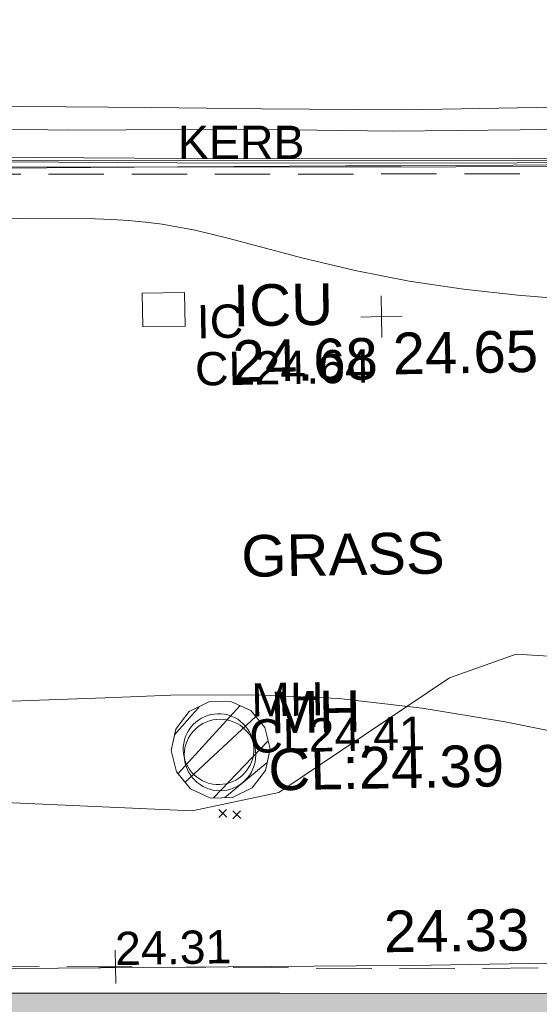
# Model space of a CAD drawing. Header units: millimetres. Extents: x -290717 to 520720, y -103372 to 287762.
# Tile 83 of 256: x -43723 to -39038, y -44324 to -35448. Entities that reach past the tile are written whole.
import ezdxf

# ---------------------------------------------------------------- set-up
doc = ezdxf.new("R2010")
doc.units = ezdxf.units.MM
for name, pattern in [('IMPORT-DASHED _2_', [750, 500, -250]), ('IMPORT-HIDDEN2 _3_', [4762.5, 3175, -1587.5]), ('IMPORT-UG_ELEC_STREET LIGHTING_QLB2 _2_', [2700, 1500, -300.0000000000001, 0, -250, 150, -300.0000000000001, 0, -200])]:
    doc.linetypes.add(name, pattern=pattern)
for name, color, linetype, lineweight, true_color in [('00_TOPO_KERB_BOTTOM', 1, 'Continuous', 9, 0xff0000), ('00_TOPO_KERB_TOP', 7, 'Continuous', 9, 0xa500a5), ('00_TOPO_LEVEL_SPOT', 7, 'Continuous', 9, 0x666666), ('00_TOPO_ROAD_MARKING_YELLOW_CONTINUOUS', 40, 'Continuous', 9, 0xffbf00), ('00_TOPO_SERV_IC', 5, 'Continuous', 9, 0x0000ff), ('00_TOPO_SERV_MH', 7, 'Continuous', 9, 0x666666), ('00_UAV_CONCRETE', 9, 'Continuous', 9, 0x808080), ('01_DTM_CONTOUR_MNR', 7, 'Continuous', 9, 0xa5a552), ('12333-PUM-2D-U-0001-C01 - Rev2_REVIT IMPORT_dwg', 7, 'Continuous', 9, 0x767676), ('A_RHA_Line', 7, 'Continuous', 9, 0x00a600), ('CONTOURS_MINOR', 7, 'Continuous', 9, 0x00a5a5), ('EAVE', 3, 'Continuous', 9, 0x00ff00), ('INSPECTION_COVER_LVL', 7, 'Continuous', 9, 0xa50000), ('INSPECTION_COVER_TXT', 7, 'Continuous', 9, 0xa50000), ('KERB_BOTTOM', 7, 'Continuous', 9, 0x0000a5), ('KERB_BOTTOM_TXT', 7, 'Continuous', 9, 0x0000a5), ('KERB_TOP', 2, 'Continuous', 9, 0xffff00), ('MANHOLES', 7, 'Continuous', 9, 0xa50000), ('MANHOLES_LVL', 7, 'Continuous', 9, 0xa50000), ('MANHOLES_TXT', 7, 'Continuous', 9, 0xa50000), ('PUM-CHAMBER EXTENTS', 6, 'IMPORT-HIDDEN2 _3_', 9, 0xff00ff)]:
    doc.layers.add(name, color=color, linetype=linetype, lineweight=lineweight, true_color=true_color)
for name, color, linetype, lineweight in [('00_TOPO_SURVEY_TEXT', 7, 'Continuous', 9), ('A_RHA_Detail', 7, 'Continuous', 9), ('CHANGE_OF_SURFACE', 7, 'IMPORT-DASHED _2_', 9), ('CHANGE_OF_SURFACE_LVL', 7, 'Continuous', 9), ('GEN-TEXT', 7, 'Continuous', 9)]:
    doc.layers.add(name, color=color, linetype=linetype, lineweight=lineweight)
doc.styles.add('Arial_3', font='arial.ttf', dxfattribs={"height": 299.9999999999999})
doc.styles.add('Swis721 Lt BT_2', font='swissl.ttf', dxfattribs={"height": 375})

# ---------------------------------------------------------------- blocks, each defined once
blk = doc.blocks.new('12333-PUM-2D-U-0001-C01 - Rev2_REVIT IMPORT_dwg_MM-2077200-Site Location Plan Existing')
at = {"layer": '00_TOPO_LEVEL_SPOT', "color": 254, "true_color": 0xcccccc, "flags": 128}
for points in [[(500.0000000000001, 0), (0, 0), (0, 500.0000000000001)], [(0, -500.0000000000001), (0, 0), (-500.0000000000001, 0)]]:
    blk.add_lwpolyline(points, dxfattribs=at)
blk = doc.blocks.new('12333-PUM-2D-U-0001-C01 - Rev2_REVIT IMPORT_dwg_MGS62954_T2_Galway_ITM_3d_Rev1-2077680-Site Location Plan Existing')
at = {"layer": '00_TOPO_KERB_BOTTOM', "color": 254, "true_color": 0xcccccc, "flags": 128}
blk.add_lwpolyline([(533850650.8813702, 725514910.7758181), (533850651.1915413, 725514914.6182809), (533851152.061392, 725516412.4510164), (533851588.6770644, 725517700.0691484), (533851930.7156118, 725518640.7660455), (533852092.728869, 725519138.1992496), (533852208.2193515, 725519423.6326603), (533852357.0642481, 725519534.6952599), (533852664.9502132, 725519560.6090442), (533854156.3820873, 725519576.4909246), (533856347.5983112, 725519532.1652586), (533859556.743809, 725519454.5231427), (533862091.5968435, 725519411.9021196), (533864612.255825, 725519373.8215616), (533865884.7425818, 725519349.663468), (533866558.9749278, 725519340.9829497), (533866566.5085127, 725518683.311586), (533867371.4536871, 725518686.7848152), (533867381.3099993, 725519353.3109809)], dxfattribs=at)
at = {"layer": '00_TOPO_KERB_TOP', "color": 254, "true_color": 0xcccccc, "flags": 128}
blk.add_lwpolyline([(533850672.9464509, 725514907.343518), (533851173.8009748, 725516405.1304194), (533851610.3207599, 725517692.4657707), (533851952.4065717, 725518633.2926581), (533852114.2928006, 725519130.3358444), (533852227.0780395, 725519409.0832757), (533852366.3332078, 725519512.9903723), (533852666.876911, 725519521.6797996), (533854156.1760591, 725519538.7140625), (533856345.4035738, 725519488.5387279), (533859556.4501584, 725519416.5720049), (533862091.5742442, 725519373.4148215), (533864610.1382316, 725519334.6123489), (533865884.154918, 725519302.2327138), (533866530.0831135, 725519292.1174533), (533866543.626251, 725518660.3159641), (533867394.0574334, 725518663.9431219), (533867404.2465035, 725519352.9718053)], dxfattribs=at)
at = {"layer": '00_TOPO_ROAD_MARKING_YELLOW_CONTINUOUS', "color": 254, "true_color": 0xcccccc, "flags": 128}
for points in [[(533837030.0000001, 725520340.0000001), (533838150.0000001, 725520350), (533839260.0000001, 725520320.0000004), (533840250, 725520310.0000002), (533841560.0000002, 725520310.0000002), (533842810.0000002, 725520280), (533844070.0000001, 725520260.0000001), (533845360, 725520220.0000001), (533846580.0000001, 725520190.0000002), (533847770, 725520170.0000001), (533849360, 725520150.0000001), (533851240, 725520090.0000001), (533852480, 725520050), (533853890.0000001, 725520040.0000001), (533855240, 725520010), (533856590, 725519980), (533857640.0000001, 725519960.0000001), (533858800.0000001, 725519930.0000002), (533859790.0000001, 725519900), (533861080.0000001, 725519870), (533862270.0000001, 725519870), (533863820.0000001, 725519850.0000001), (533865050.0000001, 725519820.0000001), (533866630, 725519820.0000001)], [(533837310.0000002, 725520150.0000001), (533838570.0000001, 725520150.0000001), (533839880.0000001, 725520130), (533841170.0000001, 725520100), (533842490.0000001, 725520090.0000001), (533843910.0000001, 725520070.0000002), (533845230.0000001, 725520030.0000001), (533846500.0000001, 725520000.0000001), (533847800.0000001, 725520010), (533849000.0000001, 725519970.0000002), (533850110.0000001, 725519960.0000001), (533851220, 725519910.0000001), (533852420.0000001, 725519880.0000001), (533853580.0000001, 725519850.0000001), (533855060.0000002, 725519810.0000002), (533856540.0000001, 725519790.0000001), (533858050.0000001, 725519740), (533859600, 725519720.0000001), (533860970, 725519680.0000002), (533862120, 725519670), (533863150.0000001, 725519670), (533864250, 725519640), (533865900.0000001, 725519630), (533866630, 725519630)]]:
    blk.add_lwpolyline(points, dxfattribs=at)
at = {"layer": '00_TOPO_SERV_IC', "color": 254, "true_color": 0xcccccc}
for p, q in [((533858685.9000001, 725517954.6), (533858685.9000001, 725518259.4)), ((533859066.9000001, 725518259.4), (533858685.9000001, 725518259.4)), ((533859066.9000001, 725517954.6000001), (533859066.9000001, 725518259.4)), ((533858685.9000001, 725517954.6), (533859066.9000001, 725517954.6000001))]:
    blk.add_line(p, q, dxfattribs=at)
at = {"layer": '00_TOPO_SERV_MH', "color": 254, "true_color": 0xcccccc}
blk.add_ellipse((533859302.9927397, 725514137.157281), major_axis=(148.7916637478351, 282.4005555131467), ratio=0.9977546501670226, dxfattribs=at)
at = {"layer": '00_UAV_CONCRETE', "color": 254, "true_color": 0xcccccc, "flags": 128}
blk.add_lwpolyline([(533850513.8729193, 725512257.0135742), (533854267.8038598, 725512222.5264795), (533855513.3210576, 725512210.3372543), (533860512.9407879, 725512161.4085915), (533861011.8038596, 725512156.5264796), (533865048.2770497, 725512156.976934), (533865055.892157, 725511811.4671805)], dxfattribs=at)
at = {"layer": '01_DTM_CONTOUR_MNR', "color": 254, "true_color": 0xcccccc, "flags": 128}
blk.add_lwpolyline([(533864516.8727782, 725514749.9896799), (533862002.2688941, 725514946.8802141), (533861396.84409, 725514742.5424901), (533859839.9480705, 725513736.595397), (533859054.4051247, 725513586.3283725), (533855480.9122564, 725513807.4143865), (533854482.1245453, 725513961.6541615), (533852627.4231589, 725514506.3036925), (533851537.6740643, 725515003.7436805), (533850920.0000001, 725515660.0000002), (533851166.5459833, 725516410.0000002), (533851537.5000001, 725517538.7500004), (533851591.3636363, 725517699.3181821), (533851601.2500001, 725517729.0625001), (533851640.0000001, 725517830.0000001), (533851493.5191776, 725517889.1024123), (533851230.6421917, 725517934.1621852), (533849789.8869479, 725518102.4715048)], dxfattribs=at)
at = {"xscale": 0.375, "yscale": 0.375, "zscale": 0.375}
blk.add_blockref('12333-PUM-2D-U-0001-C01 - Rev2_REVIT IMPORT_dwg_MM-2077200-Site Location Plan Existing', (533860839.8134556, 725518009.4361131), dxfattribs=at)
at = {"layer": '00_TOPO_LEVEL_SPOT', "insert": (533860934.8808528, 725517862.0102245), "char_height": 375, "width": 1495.902363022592, "attachment_point": 1, "line_spacing_factor": 1.005061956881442, "style": 'Swis721 Lt BT_2'}
blk.add_mtext('24.65', dxfattribs=at)
at = {"layer": '00_TOPO_SERV_IC', "color": 251, "true_color": 0x666666, "char_height": 375, "attachment_point": 1, "line_spacing_factor": 1.005061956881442, "style": 'Swis721 Lt BT_2'}
for s, insert, width in [('ICU', (533859503.2111334, 725518319.5746865), 1021.012723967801), ('24.68', (533859489.3003084, 725517819.1162589), 1495.902363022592)]:
    blk.add_mtext(s, dxfattribs=dict(at, insert=insert, width=width))
at = {"layer": '00_TOPO_SERV_MH', "char_height": 375, "attachment_point": 1, "line_spacing_factor": 1.005061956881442, "style": 'Swis721 Lt BT_2'}
for s, insert, width in [('MH', (533859775.9457728, 725514646.7899504), 949.779278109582), ('CL:24.39', (533859748.1253605, 725514132.4296077), 2440.932744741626)]:
    blk.add_mtext(s, dxfattribs=dict(at, insert=insert, width=width))
at = {"layer": '00_TOPO_SURVEY_TEXT', "color": 251, "true_color": 0x666666, "insert": (533859538.3432045, 725516060.2403786), "char_height": 375, "width": 2018.280965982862, "attachment_point": 1, "line_spacing_factor": 1.005061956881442, "style": 'Swis721 Lt BT_2'}
blk.add_mtext('GRASS', dxfattribs=at)
at = {"layer": '00_UAV_CONCRETE', "color": 251, "true_color": 0x666666, "insert": (533860765.3280219, 725512655.4258472), "char_height": 375, "width": 1495.902363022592, "attachment_point": 1, "rotation": 359.72347012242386, "line_spacing_factor": 1.005061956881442, "style": 'Swis721 Lt BT_2'}
blk.add_mtext('24.33', dxfattribs=at)
blk = doc.blocks.new('12333-PUM-2D-U-0001-C01 - Rev2_REVIT IMPORT_dwg_SPOT-2077769-Site Location Plan Existing')
at = {"layer": 'CHANGE_OF_SURFACE_LVL', "color": 253, "true_color": 0xaaaaaa}
for p, q in [((0, 500.0000000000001), (0, -500.0000000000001)), ((-500.0000000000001, 0), (500.0000000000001, 0))]:
    blk.add_line(p, q, dxfattribs=at)
blk = doc.blocks.new('12333-PUM-2D-U-0001-C01 - Rev2_REVIT IMPORT_dwg-1620468-Site Location Plan Existing')
at = {"layer": 'PUM-CHAMBER EXTENTS', "true_color": 0xffaaff}
h = blk.add_hatch(dxfattribs=at)
h.set_pattern_fill('FP_3', color=211, style=0, pattern_type=2)
h.set_pattern_definition([(45, (-533641079.65, -725615854.3560001), (-265.1650429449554, 265.1650429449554), []), (45, (-533640902.873, -725615854.3560001), (-265.1650429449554, 265.1650429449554), [])])
h.paths.add_polyline_path([(218143.2833431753, -102156.3962312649), (218341.4169624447, -102156.3962312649), (218519.929185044, -102070.4292757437), (218643.4634760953, -101915.5221744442), (218687.5523540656, -101722.3561786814), (218643.4634760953, -101529.1901829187), (218519.929185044, -101374.2830816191), (218341.4169624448, -101288.3161260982), (218143.2833431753, -101288.316126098), (217964.7711205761, -101374.2830816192), (217841.2368295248, -101529.1901829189), (217797.1479515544, -101722.3561786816), (217841.2368295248, -101915.5221744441), (217964.7711205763, -102070.4292757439)])
at = {"layer": 'CHANGE_OF_SURFACE', "color": 253, "true_color": 0xaaaaaa, "flags": 128}
for points in [[(225466.9978419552, -96586.89515315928), (225465.9834257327, -96650.17061866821), (217947.5238840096, -96529.63659632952), (211280.7723773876, -96409.95798551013)], [(209183.6723985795, -102292.5337115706), (209324.0843579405, -102290.1362491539), (209279.7092491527, -103607.8304508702), (214435.1732904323, -103596.7790810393), (220082.4232903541, -103729.3955195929), (223955.9284271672, -103768.0753138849), (223950.4027422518, -107387.3989444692), (224643.7480814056, -110331.3489716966), (232503.4728769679, -110593.233746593)]]:
    blk.add_lwpolyline(points, dxfattribs=at)
at = {"layer": 'CONTOURS_MINOR', "color": 254, "true_color": 0xaae1e1, "flags": 128}
for points in [[(222088.1510691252, -101797.2375742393), (220812.7240318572, -101515.512923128), (220066.3042906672, -101378.7803853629), (219316.3536492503, -101278.3393460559), (218561.1066576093, -101232.3355539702), (217802.3287665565, -101222.623261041), (217290.238171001, -101234.6189958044), (216784.8085800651, -101245.4771107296), (216279.3568118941, -101255.0270105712)], [(224737.1956754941, -98044.32479559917), (220994.117655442, -97672.43820207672), (220502.4362234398, -97610.22313917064), (220014.0663260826, -97530.63523967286), (219530.663731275, -97424.98808377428), (219050.5726713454, -97301.96809070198), (218387.087214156, -97112.84255760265), (218240.6986465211, -97073.63717944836), (218093.5911742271, -97037.58220036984), (217945.4053456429, -97006.25282013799), (217796.5006126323, -96978.07384002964), (217646.7279936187, -96955.64544026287), (217496.5208200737, -96937.70578876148), (217345.6618133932, -96926.49926058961), (217194.3682514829, -96919.78148138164), (211812.3207918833, -96801.37844337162)], [(213616.355812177, -96418.91784418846), (217947.7914833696, -96464.01159942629)], [(217947.7914833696, -96464.01159942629), (218954.9343406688, -96475.42504628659), (219458.5038103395, -96481.28999886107), (219962.0706681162, -96487.36592382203), (220465.6336080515, -96493.75830660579), (220969.1939365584, -96500.36166154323), (225467.7914832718, -96560.76706468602), (225762.7909728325, -96570.52989641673), (225866.6092206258, -96588.72052514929), (225906.8020303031, -96680.55617865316)]]:
    blk.add_lwpolyline(points, dxfattribs=at)
at = {"layer": 'EAVE', "color": 81, "true_color": 0xaaffaa}
blk.add_line((223490.933072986, -104014.2154938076), (209157.2834033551, -103745.1763977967), dxfattribs=at)
at = {"layer": 'GEN-TEXT', "color": 253, "true_color": 0xaaaaaa}
for p, q in [((218215.9948138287, -102332.7115176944), (218286.705491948, -102262.0008395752)), ((218286.705491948, -102332.7115176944), (218215.9948138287, -102262.0008395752)), ((218340.9948138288, -102346.7115177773), (218411.7054919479, -102276.0008396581)), ((218411.7054919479, -102346.7115177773), (218340.9948138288, -102276.0008396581))]:
    blk.add_line(p, q, dxfattribs=at)
at = {"layer": 'KERB_BOTTOM', "color": 9, "true_color": 0xaaaae1, "flags": 128}
blk.add_lwpolyline([(225467.9460994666, -96527.74642931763), (217949.6040395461, -96407.21428999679), (211206.9245923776, -96286.17265354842)], dxfattribs=at)
at = {"layer": 'KERB_TOP', "color": 51, "true_color": 0xffffaa, "flags": 128}
blk.add_lwpolyline([(225467.9460992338, -96527.7464297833), (225466.9978419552, -96586.89515315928), (217948.5990210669, -96466.36210405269), (211211.6023270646, -96345.42248235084)], dxfattribs=at)
at = {"layer": 'MANHOLES', "color": 9, "true_color": 0xe1aaaa}
blk.add_circle((218235.5612699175, -101769.9950920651), 322.4711276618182, dxfattribs=at)
at = {"layer": 'PUM-CHAMBER EXTENTS', "color": 211, "linetype": 'Continuous', "true_color": 0xffaaff, "flags": 128}
blk.add_lwpolyline([(218687.5523540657, -101722.3561786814), (218643.4634760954, -101529.1901829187), (218519.929185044, -101374.2830816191), (218341.4169624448, -101288.3161260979), (218143.2833431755, -101288.3161260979), (217964.7711205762, -101374.2830816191), (217893.8893740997, -101463.1659802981), (217841.2368295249, -101529.1901829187), (217797.1479515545, -101722.3561786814), (217841.2368295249, -101915.5221744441), (217964.7711205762, -102070.4292757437), (218143.2833431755, -102156.3962312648), (218341.4169624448, -102156.3962312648), (218519.929185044, -102070.4292757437), (218590.810931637, -101981.5463769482), (218643.4634760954, -101915.5221744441)], close=True, dxfattribs=at)
blk.add_blockref('12333-PUM-2D-U-0001-C01 - Rev2_REVIT IMPORT_dwg_MGS62954_T2_Galway_ITM_3d_Rev1-2077680-Site Location Plan Existing', (-533641079.6498471, -725615854.3561786))
at = {"xscale": 0.3, "yscale": 0.3, "zscale": 0.3}
blk.add_blockref('12333-PUM-2D-U-0001-C01 - Rev2_REVIT IMPORT_dwg_SPOT-2077769-Site Location Plan Existing', (217258.7982901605, -103663.0873003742), dxfattribs=at)
at = {"layer": 'CHANGE_OF_SURFACE_LVL', "insert": (217258.7914833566, -103348.0559698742), "char_height": 299.9999999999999, "width": 1256.112065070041, "attachment_point": 1, "line_spacing_factor": 0.9417779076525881, "style": 'Arial_3'}
blk.add_mtext('24.31', dxfattribs=at)
at = {"layer": 'INSPECTION_COVER_LVL', "insert": (218070.5498117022, -98137.48673577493), "char_height": 299.9999999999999, "width": 1895.18662449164, "attachment_point": 1, "line_spacing_factor": 0.9417779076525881, "style": 'Arial_3'}
blk.add_mtext('CL24.64', dxfattribs=at)
at = {"layer": 'INSPECTION_COVER_TXT', "insert": (218094.0574833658, -97711.58996964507), "char_height": 299.9999999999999, "width": 499.5065521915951, "attachment_point": 1, "line_spacing_factor": 0.9417779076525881, "style": 'Arial_3'}
blk.add_mtext('IC', dxfattribs=at)
at = {"layer": 'KERB_BOTTOM_TXT', "insert": (217954.653569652, -96092.24366931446), "char_height": 299.9999999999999, "width": 1362.624491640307, "attachment_point": 1, "rotation": 359.0815270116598, "line_spacing_factor": 0.9417779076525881, "style": 'Arial_3'}
blk.add_mtext('KERB', dxfattribs=at)
at = {"layer": 'MANHOLES_LVL', "insert": (218501.5713562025, -101454.9559697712), "char_height": 299.9999999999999, "width": 1895.18662449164, "attachment_point": 1, "line_spacing_factor": 0.9417779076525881, "style": 'Arial_3'}
blk.add_mtext('CL24.41', dxfattribs=at)
at = {"layer": 'MANHOLES_TXT', "insert": (218526.0690564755, -101129.0543026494), "char_height": 299.9999999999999, "width": 774.9697243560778, "attachment_point": 1, "line_spacing_factor": 0.9417779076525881, "style": 'Arial_3'}
blk.add_mtext('MH', dxfattribs=at)

msp = doc.modelspace()

# ---------------------------------------------------------------- hatches: boundary and pattern name
at = {"layer": 'A_RHA_Detail', "true_color": 0xc0c0c0}
h = msp.add_hatch(color=9, dxfattribs=at)
h.paths.add_polyline_path([(-80880.60083898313, -68502.79057078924), (-80400.86592458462, -68483.4150911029), (-80400.86592458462, -62984.64684182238), (-24474.85765180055, -63009.32043784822), (-24456.14471274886, -50840.30023854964), (-36622.55041054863, -50831.65104346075), (-36622.5504104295, -44228.57792609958), (-50959.05265825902, -44213.68205212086), (-50959.05265825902, -42573.78171509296), (-54563.93258049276, -42571.21897729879), (-54565.69773355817, -45054.17447471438), (-92408.82109324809, -45027.27149617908), (-92411.78875845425, -49201.74309219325), (-100061.9988811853, -49201.74309219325), (-100052.221444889, -64852.82557835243), (-86120.90825231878, -64852.82557835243), (-86092.16626519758, -62957.90041523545), (-84861.10047611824, -62957.90041520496), (-84854.79054275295, -68240.10973718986), (-80870.60226895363, -68240.10973718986)])
h.paths.add_polyline_path([(-137238.9269955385, -68461.93840922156), (-132719.7426408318, -68433.06336920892), (-132847.0731201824, -62850.0428228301), (-130454.6837966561, -62916.63108081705), (-130498.2830220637, -61355.8539363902), (-117581.136331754, -61423.42893434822), (-117492.3908565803, -49183.91309186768), (-125136.5200282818, -49178.47881939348), (-125133.5727033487, -45032.61887132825), (-163007.1824077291, -45005.69421944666), (-163007.1824077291, -44090.29634113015), (-163123.8521375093, -44090.21339942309), (-163122.6389897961, -42383.751842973), (-166563.8543420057, -42383.75184295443), (-166565.0349082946, -44044.3982420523), (-193158.4656786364, -44025.49275802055), (-193195.152889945, -62863.6565097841), (-137269.7106414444, -62916.63108078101), (-137254.3708868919, -65679.90523788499)])
h.paths.add_polyline_path([(120310.9497607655, -32334.2823016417), (120312.4652266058, -31610.73011961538), (133451.2244789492, -31638.24899384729), (133469.2230092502, -19717.98315777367), (121295.7536929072, -19692.48606427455), (121319.8434528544, -8190.941560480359), (112277.0825929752, -8172.001674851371), (112263.1769726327, -14811.12345451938), (78285.85310969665, -14739.95861435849), (78292.82277619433, -8167.077575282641), (76545.55099677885, -8163.40371230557), (69355.76844230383, -8152.931592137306), (69353.66597202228, -9156.746357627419), (68372.60878942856, -9154.691552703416), (68372.60878942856, -13705.52853212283), (69333.72334743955, -13707.54156767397), (69325.07112544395, -16249.53369225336), (66623.4489111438, -16249.53369225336), (66619.79243932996, -17995.29925522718), (65989.07757491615, -17995.29925522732), (65985.44262769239, -19730.78799479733), (57152.23993372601, -19712.28702423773), (57127.42535098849, -31559.89461998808), (70277.87165423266, -31587.43801817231), (70277.87165428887, -32271.74147154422), (78263.96947906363, -32285.12944888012), (78266.62669288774, -31019.79372153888), (112335.8856506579, -31091.15111856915), (112335.8856506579, -32317.57330550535), (119781.4233959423, -32333.17321910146)])
h.paths.add_polyline_path([(7503.71740934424, -1791.43926322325), (15482.43097389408, -674.0213230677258), (15484.0826184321, 148.1327206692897), (56188.28042539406, 205.5276654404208), (56155.8432600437, 14338.31663138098), (18016.62665932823, 14236.4814953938), (17967.9025208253, 34313.18372075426), (21727.10644861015, 34324.06926249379), (21708.9097307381, 40608.10218319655), (18009.66447156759, 40608.10218325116), (17995.54603703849, 45483.75063445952), (9770.084212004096, 45420.63294734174), (3966.216019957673, 45443.14492469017), (3984.771235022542, 14176.56786831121), (1023.062455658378, 14176.56786840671), (-276.5134647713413, 14190.52623465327), (-231.6790044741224, 5976.811441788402), (-226.4491536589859, 193.7444677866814), (1220.250839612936, 179.5999159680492), (7477.609307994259, 143.2867556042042), (7488.638446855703, -674.0213230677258)])
h.paths.add_polyline_path([(77755.59663317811, 53.47451145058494), (77729.51881611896, 1699.844979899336), (94464.47132486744, 1659.976083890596), (94606.37913471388, 17991.39023626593), (88810.41901146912, 18015.03260816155), (88799.89418497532, 14436.74271609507), (69413.88950349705, 14457.87738898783), (69377.35724448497, 99.62816357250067), (70760.85642036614, 92.0068082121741)])
h.paths.add_polyline_path([(61252.12079698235, 46453.95617369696), (105774.7348988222, 46472.68783510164), (105768.2642197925, 61852.61234310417), (92285.13876306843, 61852.61234310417), (92308.59670397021, 65784.30757142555), (96107.46680002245, 65767.6044524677), (96059.6808111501, 75209.20847378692), (101084.8427276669, 75071.88872768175), (104988.0046543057, 74765.36560410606), (108403.6894220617, 74363.84089439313), (112009.2703903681, 73787.25420864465), (115645.3524814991, 73049.69667210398), (116890.8108050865, 72761.69136255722), (120208.9929832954, 71893.18353872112), (120865.241739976, 71703.68487155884), (124135.6329505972, 70669.67317909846), (127435.6253142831, 69480.50055823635), (127820.4368655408, 69394.93141813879), (128274.3081769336, 69331.69585757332), (128731.879114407, 69306.66104520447), (129189.9401456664, 69320.00258265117), (129645.2782985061, 69371.62688830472), (130094.6997111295, 69461.17185607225), (130535.0520071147, 69588.00939078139), (130963.2464342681, 69751.2498188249), (131376.279516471, 69949.74812593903), (131771.254123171, 70182.11198906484), (132162.5575600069, 70460.54046602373), (132496.0921582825, 70741.69081117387), (132820.8713676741, 71064.98072578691), (133117.4593294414, 71414.31364276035), (133383.77568926, 71787.23923958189), (133616.5473239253, 72178.53728446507), (133817.1647262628, 72590.54524901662), (133982.6025969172, 73017.89547517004), (134111.7005086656, 73457.59040804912), (134203.5529320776, 73906.545904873), (134257.5155882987, 74361.61286220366), (134272.5462649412, 74819.59931534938), (134250.5259874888, 75277.29281749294), (134189.6227572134, 75731.48297750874), (134090.9274700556, 76178.98397761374), (133955.1324028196, 76616.65691996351), (133783.1900598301, 77041.4318434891), (133576.3064937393, 77450.3292564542), (133335.9328436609, 77840.48103831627), (133063.7551572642, 78209.15055536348), (132761.6825665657, 78553.75185442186), (132431.8338935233, 78871.86780505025), (132076.5227904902, 79161.26705200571), (131698.2415079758, 79419.91966864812), (131299.6434187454, 79646.01139199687), (131093.5942456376, 79746.34209763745), (132146.0467355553, 83110.22226149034), (122787.763295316, 86282.54285521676), (121604.3555410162, 82800.35918872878), (117095.9864226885, 83870.84033788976), (116841.9598400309, 83526.35449576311), (116120.5435466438, 91221.9361197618), (110237.7341284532, 91274.27491024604), (110194.3680786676, 90435.39030217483), (104988.0046543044, 90486.49901569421), (104973.2761846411, 94309.82427956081), (103746.1314668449, 94309.82427962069), (103839.9937121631, 122852.1474272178), (96365.09202303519, 122931.9599471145), (96350.3400238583, 123952.416858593), (104555.5505249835, 123902.1925258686), (104607.3234457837, 120248.5396157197), (125502.5015002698, 120134.193340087), (125662.0200253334, 137657.3796883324), (114479.5865733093, 137699.2256881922), (114382.3062641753, 129149.9458158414), (104644.1590035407, 129187.997507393), (104577.9931702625, 126217.3903165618), (101184.4926405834, 126159.1566967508), (101264.6166812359, 135959.2655565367), (89967.23177303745, 135988.8856164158), (89927.63362986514, 125823.6463181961), (93630.53562299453, 125840.7948842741), (93580.6568888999, 122931.9599471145), (88697.38835373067, 122904.7310127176), (88679.38989541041, 95739.0914377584), (86378.25848993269, 95739.0914377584), (86378.18187189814, 96178.10083375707), (83279.5074328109, 96200.92083330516), (83273.62493422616, 95735.74732136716), (70169.67509616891, 95733.22421950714), (70166.2684274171, 96272.07409350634), (66674.99731291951, 96257.14073659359), (66654.74538556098, 95755.71092140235), (65784.77231076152, 95755.71092140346), (65887.65094981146, 117470.6305650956), (53473.34271625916, 117487.9046429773), (53434.44066306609, 98570.4634906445), (40649.41626913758, 98570.46349066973), (40610.16711556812, 94406.01479082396), (38853.82372865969, 94410.36303444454), (38848.65589191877, 89463.65332732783), (40612.46601909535, 89518.45976927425), (40665.38257359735, 86257.73741131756), (38372.19584673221, 86305.7230928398), (38369.79373532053, 76901.0507917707), (50937.95125076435, 76944.40198877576), (50922.88567283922, 74598.78180893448), (56484.90611318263, 74588.85093774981), (56484.9061131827, 75194.85181998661), (92465.40372273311, 75233.02581663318), (92645.92783659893, 71766.64845097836), (89810.5550181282, 69362.83965827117), (85313.16173971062, 69360.94750424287), (85313.16173971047, 66907.40508090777), (75210.14498260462, 66903.15451592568), (75210.14498260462, 63815.70944554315), (70819.40014306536, 63815.70999204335), (70819.21601502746, 64253.35708063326), (69456.8341568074, 64253.35708063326), (69455.71957374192, 66901.99623168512), (61303.3285675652, 66898.56680686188), (61304.56054652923, 63970.32021231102), (70500.41048205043, 63970.32021223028), (70500.40885431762, 61852.59006210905), (61245.64388480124, 61848.69637492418), (61252.12079698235, 46455.07044720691)])
h.paths.add_polyline_path([(-17153.16561239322, 48569.32684293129), (-17153.16561227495, 60770.38083690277), (-29362.88357762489, 60774.7042869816), (-29362.88357762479, 67399.20394583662), (-43507.25361058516, 67405.01911302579), (-43488.53133082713, 69093.07334179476), (-45766.41866234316, 69109.32868391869), (-45794.34620035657, 67405.01911302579), (-47272.11273197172, 67404.21245453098), (-47272.44887636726, 66454.91798912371), (-86004.56386335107, 66468.6329952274), (-86006.66970790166, 60521.58362724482), (-92662.8772251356, 60521.58362724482), (-92666.53762789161, 50184.35611936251), (-79752.016597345, 50179.78302554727), (-79752.016597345, 48591.49323813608), (-17157.71631240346, 48569.32845421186)])
h.paths.add_polyline_path([(-201056.4185879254, 48628.75479108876), (-138377.9751621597, 48634.64535782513), (-138377.9751621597, 50133.28202330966), (-125467.710581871, 50134.49533928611), (-125468.6909603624, 60566.19036866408), (-132186.8595615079, 60565.86652591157), (-132187.4203588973, 66533.01978768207), (-170643.3098734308, 66805.61809689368), (-170643.3098732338, 67738.78475851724), (-200340.0100486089, 67488.93693767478), (-200348.7175167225, 60827.7802510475), (-201057.5650552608, 60827.71357562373), (-201056.6510294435, 51102.0431337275)])
h.paths.add_polyline_path([(-240051.5126725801, 54769.1949116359), (-239444.4902595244, 54811.10754483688), (-239186.5396225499, 54841.92927608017), (-238764.8191578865, 54940.98166103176), (-238382.4735933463, 55122.46891391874), (-237990.3402229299, 55354.87497237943), (-237269.2031026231, 55936.21514997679), (-237030.2712443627, 56228.66101920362), (-236793.0039600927, 56569.31473977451), (-236554.5880579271, 57004.26389721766), (-236432.7219585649, 57267.46508911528), (-236300.0815274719, 57753.26239002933), (-236250.7285154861, 58017.17885687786), (-236235.6490610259, 58516.21786795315), (-236233.2538430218, 58987.85640057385), (-236213.702979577, 59823.48083772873), (-236363.8287856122, 59820.8603820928), (-236634.0279869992, 60698.06075831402), (-236391.9547756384, 61432.1972634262), (-236225.4740089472, 61435.10319604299), (-236201.6036570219, 62637.68779599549), (-232563.5271750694, 62639.28734435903), (-232563.5271750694, 63049.03842407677), (-232732.1945866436, 63049.15302221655), (-232860.1521278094, 63457.9589027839), (-232731.6068089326, 63914.24862701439), (-232560.8209657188, 63914.24862701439), (-232521.9864006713, 70597.99604498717), (-240628.6947850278, 70598.85496274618), (-240629.7923196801, 72350.98321581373), (-246412.6011213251, 72347.36085937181), (-246412.6011213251, 70616.45923939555), (-254449.5805725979, 70618.60952619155), (-254454.637144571, 70754.06491724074), (-254469.7140363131, 73191.6627625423), (-263883.2532625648, 73267.83063692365), (-263902.4181505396, 68260.74348557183), (-263714.8217520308, 68259.82096576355), (-263552.9672900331, 67819.6543439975), (-263719.0883117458, 67392.20684197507), (-263913.629869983, 67392.20684288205), (-263956.7001914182, 58633.76423459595), (-260181.1963171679, 58611.22607638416), (-260192.3146984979, 56354.25111578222), (-257184.684388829, 56339.46086010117), (-257213.4419958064, 57092.93866025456), (-257338.5163846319, 57093.27331227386), (-257471.0109295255, 57531.7457231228), (-257338.5163845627, 58062.22513700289), (-257203.4956297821, 58064.06881293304), (-257173.5751889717, 58598.54056827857), (-256478.2273617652, 58575.27357918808), (-256478.2273617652, 58788.51859477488), (-256013.0091299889, 58911.92701537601), (-255397.0786589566, 58780.99767608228), (-255397.0786664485, 58595.98242230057), (-243809.8853614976, 58585.92793205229), (-243805.3570672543, 58352.04527760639), (-243740.9394682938, 57884.52572396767), (-243619.083060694, 57421.84877501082), (-243424.3877541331, 56943.65915328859), (-243247.1437899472, 56608.24157716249), (-243003.0710577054, 56249.99021479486), (-242732.2093200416, 55932.75703086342), (-242371.7230179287, 55603.12658814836), (-242141.2551255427, 55424.88676771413), (-241804.9643038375, 55216.88439829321), (-241529.464082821, 55077.02869058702), (-241100.6275144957, 54917.18295005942), (-240836.2134980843, 54840.82833179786), (-240453.4486196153, 54788.6078413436), (-240203.3756532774, 54776.52967577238)])
h.paths.add_polyline_path([(40276.69022620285, 59895.3641775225), (40328.62676026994, 69196.9439153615), (36588.99968782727, 69217.82459101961), (36619.46637569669, 74674.25962431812), (32264.36460075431, 74687.02318924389), (32233.48293864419, 69156.26826309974), (11916.69390488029, 69269.70959690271), (11966.66200108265, 78218.75165977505), (29087.50901742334, 78123.15526811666), (29143.44567202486, 88141.13700481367), (15719.34879623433, 88216.09212957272), (15732.60379610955, 90589.99788900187), (4594.294101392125, 90652.19003492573), (4525.129359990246, 78265.12250452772), (10096.76365550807, 78234.01258734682), (10077.43887221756, 74773.03821913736), (4547.641142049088, 74803.91453678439), (4465.579974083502, 60107.16002351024), (19125.89094757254, 60025.30234268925), (19139.86249371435, 62527.53804648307), (31738.59196305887, 62457.19146407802), (31724.55430855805, 59943.11609818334), (38369.79364222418, 59906.01157297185)])
h.paths.add_polyline_path([(-246083.0241259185, 72334.29150213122), (-246083.0594797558, 72334.30275087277), (-246208.2905500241, 72334.29150213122)])
h.paths.add_polyline_path([(-114575.3004830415, 112178.0758696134), (-114575.3246436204, 112178.0758696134), (-114707.2752166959, 115801.5811617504)])
h.paths.add_polyline_path([(-154699.9178766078, 101760.4080976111), (-114382.0503338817, 101776.0542915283), (-114382.0503338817, 106926.936016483), (-113755.641395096, 106927.1791078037), (-113757.5507412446, 111847.2721532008), (-114431.6837526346, 111847.2721532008), (-114431.8098651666, 112178.075869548), (-114575.3004830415, 112178.0758696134), (-114578.9984943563, 121707.2390834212), (-123056.9849702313, 121707.2390834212), (-123068.8201032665, 156452.7036899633), (-119381.2340625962, 156454.1347343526), (-119381.2340625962, 160165.8603541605), (-115501.031452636, 160167.3661472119), (-115503.3750945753, 166206.5793118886), (-132411.7987151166, 166599.6604729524), (-132411.8243306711, 166665.6603411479), (-135275.0124468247, 166664.5489553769), (-135275.0124468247, 166628.1883102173), (-135911.3205077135, 166628.1944503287), (-135911.3479256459, 166352.1604668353), (-152521.1633846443, 166345.7145607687), (-152518.3680955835, 159142.6836790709), (-150699.3133726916, 159117.9265656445), (-150755.6690356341, 122560.6912032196), (-151059.2005266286, 122560.6912032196), (-151061.0981347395, 121302.4374931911), (-154138.3148337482, 121372.6012653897), (-154138.3148337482, 121865.183451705), (-154704.3888425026, 121867.2611370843), (-154688.5451973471, 119352.3937021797), (-154745.5933227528, 119352.3715636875), (-154745.5763474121, 118722.1532660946), (-160794.1544526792, 118748.744283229), (-160794.1544527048, 119410.5425977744), (-163852.1622693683, 119422.408321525), (-163855.0715294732, 118762.2003111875), (-167568.6765459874, 118778.5256058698), (-166634.6619849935, 124395.1277019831), (-166843.6206842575, 124471.2090400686), (-167568.6765459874, 124707.6250904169), (-168028.2173235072, 124841.3808643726), (-168630.5006276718, 124991.3056740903), (-169238.2056070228, 125117.4693074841), (-169850.3952285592, 125219.6772877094), (-170466.1255403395, 125297.7720169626), (-171089.1102599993, 125351.8553033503), (-171704.4065937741, 125381.1774254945), (-172325.0479971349, 125386.3595015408), (-172782.2248668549, 125374.5832363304), (-173401.7764236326, 125337.4554476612), (-174019.3926983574, 125276.0328036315), (-174634.1213722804, 125190.4100127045), (-175245.0145766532, 125080.7190996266), (-176047.1958093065, 124895.7675261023), (-176665.4852587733, 124724.7228134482), (-177045.3001228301, 124609.1129151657), (-177631.5127793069, 124405.2077276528), (-176665.4852586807, 118818.5158793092), (-177558.9402083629, 118822.4435769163), (-177662.2853368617, 125263.4341236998), (-176365.3912352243, 126542.9270807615), (-159462.2970490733, 126319.9103917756), (-157057.7396790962, 128609.0850976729), (-157060.6673204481, 136153.1661957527), (-158638.8016610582, 137740.2441626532), (-159352.3735831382, 137740.2441626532), (-161634.4140635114, 140201.1078539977), (-168727.9404946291, 140256.8191147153), (-171035.0401162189, 137942.884730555), (-174184.1459014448, 137942.884730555), (-176460.1168228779, 140292.2858551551), (-177341.68569345, 140292.285855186), (-177341.7114445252, 140358.4281613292), (-183428.5803825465, 140356.0660244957), (-185921.6385984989, 137917.4639097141), (-185921.6385985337, 131757.309115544), (-186906.8767412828, 131756.9267734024), (-187725.3914540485, 130809.9989183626), (-187724.0588902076, 127376.1828149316), (-186481.0281350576, 126304.557648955), (-186479.4846755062, 122327.2959175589), (-185176.2828158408, 121059.4673825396), (-180304.1129154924, 121059.4673825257), (-180304.1136492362, 118802.0484409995), (-193555.3706955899, 118802.0484409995), (-193555.3686998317, 133117.8341649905), (-192593.6442938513, 133118.2073819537), (-192593.6442938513, 134200.8158367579), (-192224.6284783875, 134200.9592041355), (-192225.5653014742, 136615.0101267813), (-192595.0012461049, 136615.0101267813), (-192595.4357332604, 137734.4745166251), (-193589.2709668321, 137734.4746851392), (-193589.2685988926, 147474.5705834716), (-193163.2062206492, 147492.8644728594), (-192606.8095195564, 147551.4951472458), (-192359.9383250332, 147589.5931622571), (-192199.8207947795, 147616.5827293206), (-191882.7548926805, 147682.9245600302), (-191568.5380071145, 147761.6632019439), (-191020.2573150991, 147932.4221712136), (-190950.5841382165, 147955.8263236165), (-190647.7999969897, 148070.951423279), (-190349.769078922, 148197.8750093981), (-190056.9509284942, 148336.4013817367), (-189769.7970512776, 148486.316942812), (-189375.4954991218, 148717.2624196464), (-189132.9060261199, 148873.2749095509), (-188867.5421091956, 149059.0543930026), (-188609.6764469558, 149255.1087866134), (-188354.9814056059, 149465.3525772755), (-188079.6339208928, 149713.8792482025), (-187884.9836199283, 149901.8220103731), (-187538.2510284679, 150274.4802367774), (-187446.2998447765, 150378.396083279), (-187241.3270201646, 150629.2310214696), (-187046.3599558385, 150887.9197697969), (-186861.699277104, 151154.0634500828), (-186546.1373636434, 151669.8298752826), (-186524.4196769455, 151707.063245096), (-163675.289831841, 151669.8298752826), (-163687.5843044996, 148134.0767945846), (-157303.6541541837, 148136.4921063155), (-157303.6541541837, 155759.9150161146), (-157557.4317586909, 155765.0384228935), (-157555.9168973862, 166678.0466575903), (-187009.2021991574, 166699.7464767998), (-187013.0952111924, 162054.4009359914), (-188707.1775469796, 162044.5925187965), (-188705.9961893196, 155021.5333641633), (-188737.9999316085, 154650.5326603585), (-188799.0133970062, 154283.1866125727), (-188857.2045401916, 154035.4341107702), (-188966.1106131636, 153679.3368924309), (-189102.6200311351, 153332.8820747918), (-189265.8911677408, 152998.2056672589), (-189454.9174010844, 152677.3710606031), (-189645.2484685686, 152421.322012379), (-189916.9563410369, 152104.2450531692), (-190212.7041973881, 151809.4634871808), (-190530.6686598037, 151538.7947475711), (-190868.889367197, 151293.9075915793), (-191225.2810786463, 151076.3118324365), (-191597.6465194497, 150887.3490190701), (-192092.8415776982, 150682.5621956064), (-192485.2937347, 150569.6612301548), (-192903.8930807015, 150482.2408890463), (-193187.215491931, 150440.8868273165), (-193594.1866364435, 150407.1257787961), (-193594.5953882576, 151459.989522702), (-205369.2399268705, 151455.4201248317), (-205354.452352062, 113350.0822379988), (-207187.1580384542, 113349.3709450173), (-207184.3024929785, 105991.0636522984), (-205312.8709512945, 105991.0636522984), (-205311.2365670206, 101769.6553082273), (-175488.645120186, 101781.2285901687), (-175488.645120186, 110889.6985621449), (-154703.462766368, 110897.5679794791), (-154700.5193329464, 103310.2697088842)])
h.paths.add_polyline_path([(193735.9435692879, 113047.8274775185), (208865.0938716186, 114991.026643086), (208976.1154122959, 114126.6471161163), (216447.8967330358, 115086.3281915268), (216038.7305308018, 118271.970241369), (232648.5073383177, 120405.3421627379), (233425.9936153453, 114352.0734369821), (240632.2017567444, 115277.6440986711), (239854.8412683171, 121329.9334728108), (256406.8682407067, 123455.8879629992), (257091.7572256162, 118089.1198988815), (264572.287122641, 119040.8180953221), (261877.8350554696, 138524.7609215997), (259178.7147038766, 138221.6086023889), (259197.3483654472, 137439.0084132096), (254686.1480587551, 136897.0007613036), (255412.6810205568, 131314.8303174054), (240852.7447965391, 129522.4514055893), (239771.0426540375, 137918.8519126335), (240649.582243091, 138010.1984551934), (240062.3063116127, 142776.6750342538), (239165.7694641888, 142685.0143484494), (237630.9646614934, 151018.3171733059), (266172.8791088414, 154560.7889781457), (271297.187694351, 142612.4006970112), (276531.7397502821, 144861.0987145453), (274941.5029779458, 148527.903728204), (302074.530765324, 160134.9084326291), (300215.9323773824, 164320.1841173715), (301528.161327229, 164907.0997990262), (300405.1237791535, 167477.8916353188), (299016.6944531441, 166945.7181825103), (295626.7488506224, 174518.7544287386), (294333.0289184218, 177537.1551681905), (287288.847594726, 174518.7544287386), (289427.6893504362, 169661.0163464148), (272956.7816584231, 162557.1203578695), (271943.2187786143, 164897.4305293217), (267016.3118217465, 162764.0369715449), (268502.3094164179, 159357.043014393), (265200.4029571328, 157946.4096681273), (226856.4166955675, 153146.7821791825), (227510.3041274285, 148852.0205335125), (228280.9873164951, 141179.0007484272), (227302.3544112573, 141050.2812999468), (227895.3788231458, 136433.1758633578), (228748.5501749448, 136523.8855003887), (229602.307730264, 128023.7667641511), (217691.2359889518, 126493.8999679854), (217642.3600127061, 126874.4332670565), (215138.5007311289, 126552.8357430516), (215194.9980427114, 126112.9650749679), (215015.6132225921, 126089.9247571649), (214840.967257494, 127449.6644606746), (192258.7012018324, 124549.1816390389), (193486.3576426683, 114991.026643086)])
h.paths.add_polyline_path([(-78076.24179098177, 117605.518872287), (-78076.23951907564, 117610.0871212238), (-78070.31812256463, 129485.733079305), (-74723.15926546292, 129478.3852560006), (-74723.15926546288, 125435.7860625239), (-48015.64546089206, 125380.0246061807), (-47996.55031653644, 135872.5822179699), (-61198.159180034, 135901.5630078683), (-74714.72264147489, 135923.5088764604), (-74723.62876031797, 131865.2975510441), (-78070.31812256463, 131872.6421692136), (-78062.97909490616, 149549.768943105), (-58292.26570494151, 149541.5607197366), (-58292.26570494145, 148946.2407608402), (-37707.70924049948, 148937.6946534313), (-37707.70924049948, 159740.0690313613), (-44148.26955758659, 159742.7429641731), (-44148.26955758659, 162961.3319175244), (-49829.95437586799, 162961.3319175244), (-49830.92144141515, 160632.0129326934), (-78494.0902662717, 160643.9130440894), (-78494.0902662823, 161615.1537737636), (-78739.22585210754, 161615.2555472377), (-78691.79195364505, 168187.9195488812), (-90844.5764503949, 168126.8149080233), (-90962.52567696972, 152686.7636278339), (-89064.97866810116, 152685.97582136), (-89079.54115383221, 117610.0871212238), (-78374.80210165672, 117605.6428258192)])
h.paths.add_polyline_path([(69254.82576126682, 129235.9722870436), (69259.97086178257, 136167.7892474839), (86068.0992678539, 136131.0235193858), (86008.66431381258, 164703.3084147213), (58789.63167882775, 164723.5115811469), (58789.63167882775, 170119.2062865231), (54460.16324890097, 170122.4198087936), (54457.21717773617, 166153.2792453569), (47042.21516498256, 166158.7829869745), (47041.10931533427, 164668.9097040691), (39173.27935198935, 164674.7495545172), (39172.83712618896, 164078.9539098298), (17014.87910992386, 164095.400525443), (17002.38841206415, 147267.1142245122), (12659.63471563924, 147267.1142245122), (12653.6008753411, 139137.9291796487), (17031.41608901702, 139134.6797717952), (17024.58791744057, 129935.3194463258), (39191.34773726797, 129918.8662983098), (39191.34773726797, 129258.2867272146), (69014.0340609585, 129236.1510132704)])
h.paths.add_polyline_path([(39265.62356917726, 139467.8223435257), (33050.91021530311, 139484.1586867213), (33087.56357182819, 153427.9220784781), (39277.60130890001, 153411.6505991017), (39277.60130890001, 152830.3127277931), (43058.29603858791, 152820.3745823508), (43024.83899408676, 140092.5601633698), (39267.2657899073, 140092.5601633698)])
h.paths.add_polyline_path([(1979.548949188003, 189123.2414339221), (18699.10403225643, 189180.0465563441), (18678.46874727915, 195253.6675675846), (24349.02704558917, 195272.9334349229), (24334.96888369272, 199550.7690689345), (28829.78348971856, 199566.0403168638), (28798.35772162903, 208815.6446465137), (24334.94961552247, 208806.1514042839), (24333.90624838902, 209113.2475694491), (16811.59093053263, 209087.6902915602), (16806.58456496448, 208843.590909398), (6772.293057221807, 208809.4991440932), (6797.166076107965, 201488.5780549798), (-8471.058649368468, 201436.7038403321), (-8471.058649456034, 200429.0172029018), (-11856.09020773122, 200417.5164702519), (-11823.72827012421, 190892.3684139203), (-7614.729360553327, 190904.9356358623), (-7614.729360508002, 190170.8290169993), (-4608.619189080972, 190169.2993656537), (-4608.238782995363, 190916.8832264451), (1973.379031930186, 190939.2444093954), (1977.122761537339, 189837.3456606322)])
h.paths.add_polyline_path([(-20506.2213294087, 190640.028646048), (-20122.28942212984, 206347.1214480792), (-41550.34215554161, 207015.255795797), (-41462.26177905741, 210449.6195896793), (-31391.41053375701, 210152.0276719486), (-31078.64493158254, 223862.574366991), (-44305.08575746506, 224230.797228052), (-44490.79956595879, 211865.5542346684), (-47510.12209651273, 211942.9901386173), (-47722.57925074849, 203659.0205615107), (-47076.06680551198, 203635.3001466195), (-47175.4684425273, 199531.9403872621), (-46801.21126120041, 199520.4703265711), (-46873.68175963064, 195478.589946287), (-44600.40472249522, 195425.25597799), (-44685.88459510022, 192243.2795180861), (-38073.99929110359, 192135.6564361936), (-38104.39995468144, 191126.9722513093), (-21537.79264469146, 190668.5723413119)])
h.paths.add_polyline_path([(16801.02360974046, 195961.5001375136), (9656.615133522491, 196015.1086064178), (9643.83815057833, 199513.9922857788), (11631.77992465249, 199485.8321209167), (11631.79209405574, 203322.2460457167), (16806.58456511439, 203391.4855727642), (16801.04077099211, 195984.4293109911)])
h.paths.add_polyline_path([(122084.9263243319, 200536.2570557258), (122088.180516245, 206386.1947929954), (125211.1061637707, 206386.1947929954), (125211.1162733, 206645.8932838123), (126202.709897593, 206645.8932838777), (126203.0204768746, 207041.0477229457), (130401.4034740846, 206979.0758390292), (130444.269112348, 209883.2802976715), (126202.8383602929, 209945.883203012), (126203.0204768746, 214624.1281189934), (127364.7919503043, 214624.1281189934), (127365.2106673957, 225380.2058570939), (126159.8599207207, 225380.2527798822), (126207.4133336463, 241475.3410923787), (119482.541129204, 241495.8747302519), (119479.204156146, 246182.0096278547), (109943.9121324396, 246175.219673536), (109953.2702600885, 233033.3814297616), (115000.5285021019, 233033.3814296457), (114999.5792924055, 208653.4991933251), (112026.3032629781, 208653.4991933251), (112024.3519988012, 200538.6764491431), (122024.6079402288, 200536.271559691)])
h.paths.add_polyline_path([(30087.05071628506, 200986.75440713), (38030.67179073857, 201028.6865661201), (38030.67179073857, 202922.9731661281), (38109.89531489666, 202923.3913649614), (38067.25569093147, 208827.6066631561), (38013.35839375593, 208827.667223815), (38012.38630312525, 209012.5383931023), (30044.90685988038, 208970.4802974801), (30060.65944993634, 205986.3119354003)])
h.paths.add_polyline_path([(195986.2599411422, 205661.5722736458), (202896.8751332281, 206052.0074670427), (202676.886254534, 209945.7611691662), (195766.2710618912, 209555.325975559)])
h.paths.add_polyline_path([(-91652.40581580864, 206392.6172135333), (-79454.24421187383, 206432.5105635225), (-79629.29258199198, 238245.6998510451), (-68904.21147484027, 238215.095164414), (-68918.56040493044, 246314.0782553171), (-68756.515268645, 246312.9061543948), (-68755.20581930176, 246638.9786699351), (-79620.07671794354, 246651.3624133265), (-79606.5628449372, 247343.5411849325), (-82154.50636787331, 247318.0695596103), (-82154.50636787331, 247488.1275895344), (-91640.64698348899, 247472.5371040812), (-91638.72040628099, 246846.4753752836), (-131470.3702759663, 246641.42150215), (-131470.3702759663, 250159.5419305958), (-142857.1087886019, 250176.7939677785), (-142864.0554935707, 246220.0701029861), (-165118.8027587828, 246272.3986783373), (-165040.0492656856, 253907.936045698), (-178677.4727934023, 253929.5079730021), (-178699.5521575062, 238176.7234097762), (-138599.3373496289, 238209.4781454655), (-138548.4479938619, 206627.5237025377), (-126646.6702863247, 206572.2299428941), (-126666.6805510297, 234825.8818836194), (-124962.7180531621, 234825.9534805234), (-124969.0241559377, 234688.4891474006), (-91595.61129713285, 234664.3133306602), (-91650.87307429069, 207155.5994723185)])
h.paths.add_polyline_path([(142123.7078306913, 209113.5383730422), (152768.4446292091, 209127.3137315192), (152745.2992288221, 227012.6338093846), (142100.5623961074, 226998.8584508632), (142121.8067345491, 210582.5602414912)])
h.paths.add_polyline_path([(168998.8561285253, 209274.9592350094), (169026.8416078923, 226860.3446541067), (161686.6780313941, 226876.6646907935), (161647.6783165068, 209291.3037608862), (168846.6177107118, 209275.2977201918)])
h.paths.add_polyline_path([(49761.46820716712, 218476.567809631), (49794.00484362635, 223316.1680811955), (41274.07755979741, 223363.4010619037), (41273.58999769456, 223290.879563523), (32187.30576793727, 223351.9666549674), (32202.10532416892, 225553.2987455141), (20081.8372469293, 225634.7833114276), (20035.26675877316, 218707.7438838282), (31566.33951793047, 218630.2204926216), (31566.12891728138, 218598.8950898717), (49547.01686615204, 218478.0095661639)])
h.paths.add_polyline_path([(162361.9830851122, 234154.0520866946), (162366.6425722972, 241589.9129272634), (135261.1026964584, 241630.986197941), (135249.0888707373, 234197.8735112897), (160249.0277027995, 234157.467167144)])
h.paths.add_polyline_path([(176458.8604388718, 246709.572470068), (176516.248447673, 252173.1529805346), (168884.2833866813, 252253.3171281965), (168934.8652923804, 257068.9279575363), (164355.0504715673, 257117.0331241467), (164296.1746742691, 251511.8088120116), (164416.8965511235, 251510.5407811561), (164367.8024342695, 246836.5737543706), (172300.1975056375, 246753.2539686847)])

# ---------------------------------------------------------------- linework, layer by layer
at = {"layer": 'A_RHA_Line', "color": 7}
msp.add_line((-36617.856235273, -44228.58126322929), (-50959.05265826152, -44218.38599189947), dxfattribs=at)

# ---------------------------------------------------------------- block references
at = {"layer": '12333-PUM-2D-U-0001-C01 - Rev2_REVIT IMPORT_dwg', "color": 254, "linetype": 'IMPORT-UG_ELEC_STREET LIGHTING_QLB2 _2_', "true_color": 0xffd4d4, "rotation": 0.9999999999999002}
msp.add_blockref('12333-PUM-2D-U-0001-C01 - Rev2_REVIT IMPORT_dwg-1620468-Site Location Plan Existing', (-261895.0770586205, 55869.5817132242), dxfattribs=at)

doc.saveas('drawing.dxf')
